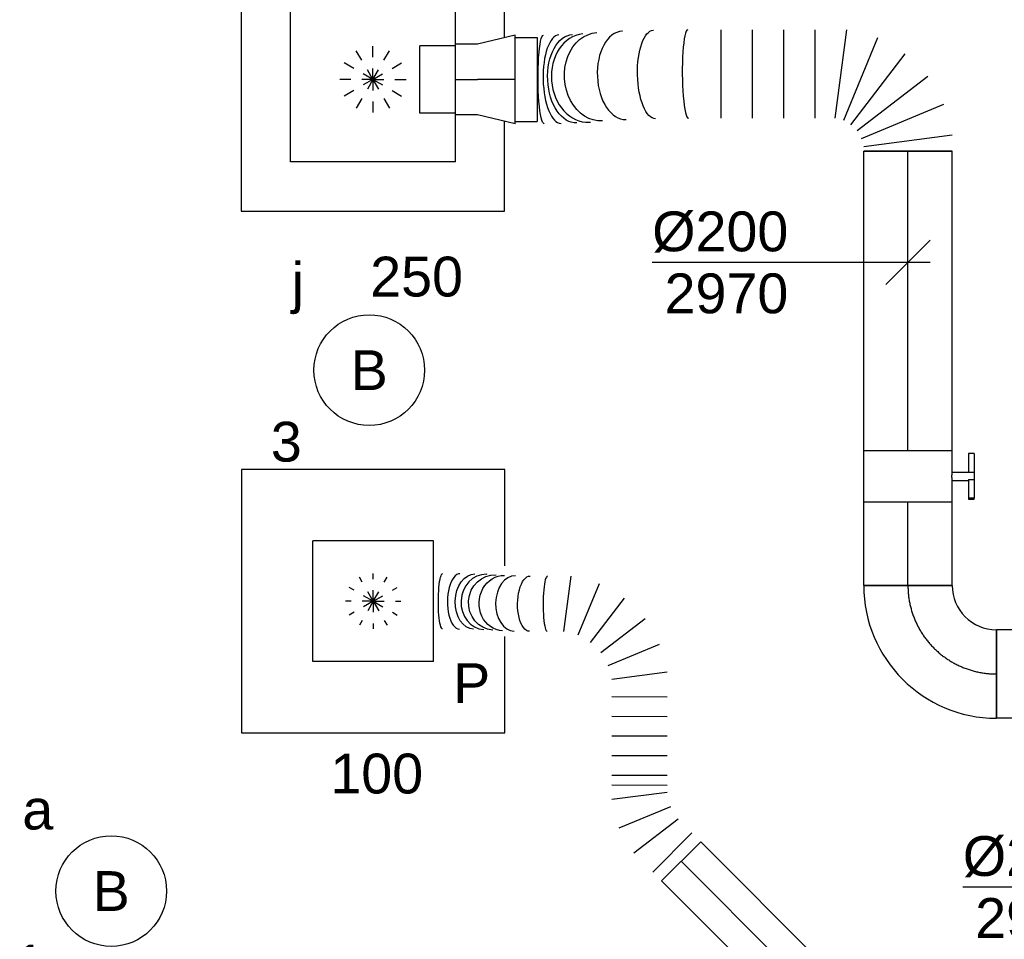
# Model space of a CAD drawing. Extents: x -238422 to 258194, y -34825 to 126331.
# Tile 194 of 239: x 28750 to 30975, y 21112 to 23190. Entities that reach past the tile are written whole.
import ezdxf
from ezdxf.enums import TextEntityAlignment as Align

# ---------------------------------------------------------------- set-up
doc = ezdxf.new("R2010")
doc.units = 0
doc.header["$LTSCALE"] = 50
doc.linetypes.add('CENTER2', pattern=[28.575000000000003, 19.05, -3.175, 3.175, -3.175])
doc.linetypes.add('STREEPJES', pattern=[0.1, 0.05, -0.05])
doc.layers.get('0').update_dxf_attribs({"linetype": 'CONTINUOUS'})
for name, color, linetype in [('EL6311--', 3, 'CONTINUOUS'), ('WL570---_RETOUR', 112, 'CONTINUOUS'), ('WL570---_RETOUR_HL', 8, 'CONTINUOUS'), ('WL570---_RETOUR_RST', 2, 'CONTINUOUS'), ('WL570---_RETOUR_RST_HL', 1, 'CONTINUOUS'), ('WL570---_TOEVOER', 3, 'CONTINUOUS'), ('WL570---_TOEVOER_HL', 8, 'CONTINUOUS'), ('WL570---_TOEVOER_RST', 2, 'CONTINUOUS'), ('WL570---_TOEVOER_RST_HL', 1, 'CONTINUOUS'), ('WM570---_RETOUR', 1, 'CONTINUOUS'), ('WM570---_RETOUR_PR', 1, 'CONTINUOUS'), ('WM570---_RETOUR_RST_PR', 1, 'CONTINUOUS'), ('WM570---_TOEVOER_PR', 1, 'CONTINUOUS'), ('WM570---_TOEVOER_RST_PR', 1, 'CONTINUOUS')]:
    doc.layers.add(name, color=color, linetype=linetype)
doc.styles.add('BURO-018', font='ARIAL.TTF', dxfattribs={"height": 90})

# ---------------------------------------------------------------- blocks, each defined once
blk = doc.blocks.new('1115B3A')
at = {"color": 0, "linetype": 'Continuous'}
blk.add_circle((0, 0), 2.5, dxfattribs=at)
at = {"color": 0, "linetype": 'Continuous', "style": 'BURO-018'}
for tag, p in [('E_GKAST', (0, 8)), ('E_GROEP', (0, 5)), ('E_SGROEP', (4.5, 5)), ('E_ARMCODE', (0, 0)), ('E_SLET', (4.5, -1))]:
    blk.add_attdef(tag, text='', height=1.8, dxfattribs=at).set_placement(p, align=Align.MIDDLE)
blk = doc.blocks.new('*U176')
at = {"layer": 'WM570---_RETOUR', "color": 0, "ltscale": 10}
for p, q in [((39.47406910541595, 140.7689450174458), (-202.2513998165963, -721.2511105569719)), ((50, -6.877787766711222), (-50, 6.877787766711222)), ((-202.2513998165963, -721.2511105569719), (-559.8230232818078, -721.2511105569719))]:
    blk.add_line(p, q, dxfattribs=at)
at = {"layer": 'WM570---_RETOUR', "color": 0, "style": 'BURO-018'}
for s, p in [('%%c200', (-559.8230232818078, -696.2511105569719)), ('2970', (-531.9512633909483, -836.2511105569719))]:
    blk.add_text(s, height=90, dxfattribs=at).set_placement(p)
blk = doc.blocks.new('*U372')
at = {"color": 0, "ltscale": 10}
for p, q in [((297.5, 297.5, -2732.5), (-297.5, 297.5, -2732.5)), ((-297.5, 297.5, -2732.5), (-297.5, -297.5, -2732.5)), ((297.5, 94.32597463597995, -2732.5), (297.5, 297.5, -2732.5)), ((186.5, 186.5, -2732.5), (-186.5, 186.5, -2732.5)), ((-186.5, -186.5, -2732.5), (-186.5, 186.5, -2732.5)), ((186.5, -186.5, -2732.5), (186.5, 186.5, -2732.5)), ((297.5, -297.5, -2732.5), (297.5, -94.32597463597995, -2732.5)), ((186.5, -186.5, -2732.5), (-186.5, -186.5, -2732.5)), ((-297.5, -297.5, -2732.5), (297.5, -297.5, -2732.5))]:
    blk.add_line(p, q, dxfattribs=at)
at = {"color": 8, "linetype": 'STREEPJES', "ltscale": 10}
for q in [(-40, 69.2820323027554, -2732.5), (0, 80, -2732.5), (40, 69.2820323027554, -2732.5), (-69.2820323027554, 40, -2732.5), (69.2820323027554, 40, -2732.5), (-80, 0, -2732.5), (-69.2820323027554, -40, -2732.5), (-40, -69.2820323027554, -2732.5), (0, -80, -2732.5), (40, -69.2820323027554, -2732.5), (69.2820323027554, -40, -2732.5), (80, 0, -2732.5)]:
    blk.add_line((0, 0, -2732.5), q, dxfattribs=at)
at = {"layer": 'WL570---_RETOUR_RST_HL', "linetype": 'CENTER2'}
blk.add_circle((0, 0, -2732.5), 0.075, dxfattribs=at)
at = {"layer": 'WL570---_RETOUR_RST', "color": 1, "style": 'BURO-018'}
for tag in ['MC', 'Q']:
    blk.add_attdef(tag, text='', height=90, dxfattribs=at).set_placement((0, 0), align=Align.MIDDLE)
at = {"layer": 'WM570---_RETOUR_RST_PR', "color": 1, "style": 'BURO-018'}
blk.add_attdef('POSNR', text='', height=90, dxfattribs=at).set_placement((0, 0), align=Align.MIDDLE)
blk = doc.blocks.new('*U373')
at = {"color": 0, "ltscale": 10}
for p, q in [((297.5, 297.5, -2710), (-297.5, 297.5, -2710)), ((-297.5, 297.5, -2710), (-297.5, -297.5, -2710)), ((297.5, 80, -2710), (297.5, 297.5, -2710)), ((136.5, 136.5, -2710), (-136.5, 136.5, -2710)), ((-136.5, -136.5, -2710), (-136.5, 136.5, -2710)), ((136.5, -136.5, -2710), (136.5, 136.5, -2710)), ((297.5, -297.5, -2710), (297.5, -80, -2710)), ((136.5, -136.5, -2710), (-136.5, -136.5, -2710)), ((-297.5, -297.5, -2710), (297.5, -297.5, -2710))]:
    blk.add_line(p, q, dxfattribs=at)
at = {"color": 8, "linetype": 'STREEPJES', "ltscale": 10}
for q in [(-31.25, 54.12658773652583, -2710), (0, 62.5, -2710), (31.25, 54.12658773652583, -2710), (-54.12658773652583, 31.25, -2710), (54.12658773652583, 31.25, -2710), (-62.5, 0, -2710), (-54.12658773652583, -31.25, -2710), (-31.25, -54.12658773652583, -2710), (0, -62.5, -2710), (31.25, -54.12658773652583, -2710), (54.12658773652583, -31.25, -2710), (62.5, 0, -2710)]:
    blk.add_line((0, 0, -2710), q, dxfattribs=at)
at = {"layer": 'WL570---_TOEVOER_RST_HL', "linetype": 'CENTER2'}
blk.add_circle((0, 0, -2710), 0.075, dxfattribs=at)
at = {"layer": 'WL570---_TOEVOER_RST', "color": 1, "style": 'BURO-018'}
for tag in ['MC', 'Q']:
    blk.add_attdef(tag, text='', height=90, dxfattribs=at).set_placement((0, 0), align=Align.MIDDLE)
at = {"layer": 'WM570---_TOEVOER_RST_PR', "color": 1, "style": 'BURO-018'}
blk.add_attdef('POSNR', text='', height=90, dxfattribs=at).set_placement((0, 0), align=Align.MIDDLE)
blk = doc.blocks.new('*U1187')
at = {"color": 0, "ltscale": 10}
for p, q in [((-3.637978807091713e-12, 100, -2970.000000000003), (188.3106930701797, 99.99999999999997, -2970.000000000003)), ((-3.637978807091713e-12, -100, -2970.000000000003), (-3.601239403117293e-12, 100, -2970.000000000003)), ((-3.637978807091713e-12, -100, -2970.000000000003), (188.3106930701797, -100, -2970.000000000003))]:
    blk.add_line(p, q, dxfattribs=at)
at = {"layer": 'WL570---_RETOUR_HL', "linetype": 'CENTER2'}
blk.add_line((-3.637978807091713e-12, 0, -2970.000000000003), (188.3106930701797, -3.459211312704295e-14, -2970.000000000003), dxfattribs=at)
at = {"layer": 'WM570---_RETOUR_PR', "color": 1, "style": 'BURO-018'}
blk.add_attdef('POSNR', text='', height=90, dxfattribs=at).set_placement((0, 0), align=Align.MIDDLE)
blk = doc.blocks.new('*U1190')
at = {"color": 0, "ltscale": 10}
for p, q in [((-200.0000000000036, -100, -2970.000000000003), (-200.0000000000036, 100, -2970.000000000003)), ((99.99999999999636, -200, -2970.000000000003), (-100.0000000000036, -200, -2970.000000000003))]:
    blk.add_line(p, q, dxfattribs=at)
for centre, radius, start, end in [((-200.0000000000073, -200.0000000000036, -2970.000000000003), 300.0000000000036, 6.394884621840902e-13, 89.99999999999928), ((-200.0000000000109, -200.0000000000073, -2970.000000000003), 100.0000000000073, 4.156675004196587e-12, 89.99999999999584)]:
    blk.add_arc(centre, radius, start, end, dxfattribs=at)
at = {"layer": 'WL570---_RETOUR_HL', "linetype": 'CENTER2'}
blk.add_arc((-200.0000000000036, -200, -2970.000000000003), 200, 0, 90, dxfattribs=at)
at = {"layer": 'WM570---_RETOUR_PR', "color": 1, "style": 'BURO-018'}
blk.add_attdef('POSNR', text='', height=90, dxfattribs=at).set_placement((0, 0), align=Align.MIDDLE)
blk = doc.blocks.new('*U1198')
at = {"color": 0, "ltscale": 10}
for p, q in [((7.275957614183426e-12, 100, -2970.000000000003), (2517.735660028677, 99.99999999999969, -2970.000000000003)), ((2517.735660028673, 100, -2970.000000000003), (2517.735660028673, -100, -2970.000000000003)), ((7.275957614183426e-12, -100, -2970.000000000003), (2517.735660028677, -100.0000000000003, -2970.000000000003))]:
    blk.add_line(p, q, dxfattribs=at)
at = {"layer": 'WL570---_RETOUR_HL', "linetype": 'CENTER2'}
blk.add_line((7.275957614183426e-12, 0, -2970.000000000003), (2517.735660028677, -3.083336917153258e-13, -2970.000000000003), dxfattribs=at)
at = {"layer": 'WM570---_RETOUR_PR', "color": 1, "style": 'BURO-018'}
blk.add_attdef('POSNR', text='', height=90, dxfattribs=at).set_placement((0, 0), align=Align.MIDDLE)
blk = doc.blocks.new('*U1370')
at = {"color": 0, "ltscale": 10}
for p, q in [((2.728484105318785e-12, 62.5, -2969.999999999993), (789.3251695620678, 62.49999999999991, -2969.999999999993)), ((6.366462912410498e-12, -62.49999999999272, -2969.999999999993), (6.380340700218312e-12, 62.50000000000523, -2969.999999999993)), ((789.325169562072, 62.5, -2969.999999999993), (789.325169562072, -62.49999999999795, -2969.999999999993)), ((6.366462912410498e-12, -62.49999999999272, -2969.999999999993), (789.3251695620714, -62.49999999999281, -2969.999999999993))]:
    blk.add_line(p, q, dxfattribs=at)
at = {"layer": 'WL570---_TOEVOER_HL', "linetype": 'CENTER2'}
blk.add_line((6.366462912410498e-12, 0, -2969.999999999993), (789.3251695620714, -8.763269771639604e-14, -2969.999999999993), dxfattribs=at)
at = {"layer": 'WM570---_TOEVOER_PR', "color": 1, "style": 'BURO-018'}
blk.add_attdef('POSNR', text='', height=90, dxfattribs=at).set_placement((0, 0), align=Align.MIDDLE)
blk = doc.blocks.new('*U1371')
at = {"color": 0, "ltscale": 10}
for p, q in [((2.728484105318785e-12, 62.5, -2969.999999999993), (2.714606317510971e-12, -62.49999999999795, -2969.999999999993)), ((27.93432169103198, 62.5, -2969.999999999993), (27.93432169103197, -62.49999999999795, -2969.999999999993)), ((72.34875044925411, -62.5, -2969.999999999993), (88.82885751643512, 62.49999999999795, -2969.999999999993)), ((152.4967795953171, 45.41496089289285, -2969.999999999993), (104.1827114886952, -71.04251955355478, -2969.999999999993)), ((766.8036397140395, 24.32924542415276, -2969.999999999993), (855.191987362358, -64.05910222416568, -2969.999999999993)), ((132.7148815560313, -87.5437615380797, -2969.999999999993), (209.561119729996, 12.41247692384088, -2969.999999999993)), ((232.8416058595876, -10.91979003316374, -2969.999999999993), (144.355124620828, -99.20989501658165, -2969.999999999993)), ((248.5046829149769, -26.61770515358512, -2969.999999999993), (160.0182016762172, -114.907810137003, -2969.999999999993)), ((279.83083702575, -58.01353539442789, -2969.999999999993), (191.3443557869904, -146.3036403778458, -2969.999999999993)), ((311.1569911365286, -89.40936563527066, -2969.999999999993), (222.670509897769, -177.6994706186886, -2969.999999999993)), ((634.7557045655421, -100.8110808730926, -2969.999999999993), (634.4533678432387, -101.0997162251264, -2969.999999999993)), ((342.4831452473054, -120.8051958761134, -2969.999999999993), (253.9966640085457, -209.0953008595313, -2969.999999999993)), ((373.8092993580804, -152.2010261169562, -2969.999999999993), (285.3228181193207, -240.4911311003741, -2969.999999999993)), ((768.6287083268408, -148.243990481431, -2969.999999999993), (769.7929622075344, -147.1828241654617, -2969.999999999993)), ((324.2497508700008, -279.5046457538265, -2969.999999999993), (401.1043042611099, -179.5567410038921, -2969.999999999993)), ((429.6130389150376, -196.0514738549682, -2969.999999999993), (381.2672201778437, -312.494111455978, -2969.999999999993)), ((574.3917297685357, -312.6013797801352, -2969.999999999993), (526.1752937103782, -196.1051080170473, -2969.999999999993)), ((554.7023343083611, -179.6420548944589, -2969.999999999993), (631.4458109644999, -279.675273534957, -2969.999999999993)), ((444.8833347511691, -329.5905034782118, -2969.999999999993), (461.4210962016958, -204.5996698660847, -2969.999999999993)), ((494.357760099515, -204.6179640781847, -2969.999999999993), (510.756662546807, -329.6270919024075, -2969.999999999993))]:
    blk.add_line(p, q, dxfattribs=at)
at = {"color": 0, "ltscale": 10, "extrusion": (0, 0, -0.9999999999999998)}
for centre, major_axis, ratio, start_param, end_param in [((796.6816382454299, -34.18110369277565, -2969.999999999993), (44.03211438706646, -44.35621941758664), 0.1526294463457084, 3.142152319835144, 6.283744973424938), ((653.3151967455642, -169.8272750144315, -2969.999999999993), (-43.67022115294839, 44.7126848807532), 0.4439805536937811, 6.281204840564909, 9.422797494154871)]:
    blk.add_ellipse(centre, major_axis=major_axis, ratio=ratio, start_param=start_param, end_param=end_param, dxfattribs=at)
at = {"color": 0, "ltscale": 10}
for centre, major_axis, ratio, start_param, end_param in [((769.1532602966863, -61.308648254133, -2969.999999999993), (-43.67022115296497, 44.71268488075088), 0.4439805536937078, 3.143573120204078, 6.285165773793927), ((727.1120769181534, -101.5249427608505, -2969.999999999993), (-42.10305198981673, 46.19317531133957), 0.8824292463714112, 3.1558741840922, 6.268903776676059), ((677.762529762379, -146.1620796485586, -2969.999999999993), (43.15849328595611, -45.20720454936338), 0.6948735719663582, 0.004812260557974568, 3.136780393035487), ((625.1754813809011, -197.5572554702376, -2969.999999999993), (44.03211438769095, -44.35621941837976), 0.1526294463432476, 6.282625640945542, 9.424218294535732)]:
    blk.add_ellipse(centre, major_axis=major_axis, ratio=ratio, start_param=start_param, end_param=end_param, dxfattribs=at)
at = {"color": 0, "ltscale": 10, "extrusion": (0, 0, -1)}
for centre, major_axis, ratio, start_param, end_param in [((745.2370474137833, -84.45971548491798, -2969.999999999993), (43.15849328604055, -45.20720454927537), 0.6948735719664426, 3.14640491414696, 6.278373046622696), ((696.2900111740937, -128.7178757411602, -2969.999999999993), (-42.10305198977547, 46.19317531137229), 0.8824292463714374, 6.268903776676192, 9.410496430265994), ((711.7603509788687, -115.0690853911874, -2969.999999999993), (-41.34878109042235, 46.86713456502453), 0.9360724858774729, 0, 3.141592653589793)]:
    blk.add_ellipse(centre, major_axis=major_axis, ratio=ratio, start_param=start_param, end_param=end_param, dxfattribs=at)
at = {"layer": 'WM570---_TOEVOER_PR', "color": 1, "style": 'BURO-018'}
blk.add_attdef('POSNR', text='', height=90, dxfattribs=at).set_placement((0, 0), align=Align.MIDDLE)
blk = doc.blocks.new('*U2708')
at = {"color": 2, "ltscale": 10}
for p, q in [((-58.20000000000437, 100, -2970.000000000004), (58.19999999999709, 99.99999999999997, -2970.000000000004)), ((-58.20000000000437, -100, -2970.000000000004), (-58.20000000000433, 100, -2970.000000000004)), ((58.19999999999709, 100, -2970.000000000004), (58.19999999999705, -100, -2970.000000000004)), ((-58.20000000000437, -100, -2970.000000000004), (-9.700000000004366, -100, -2970.000000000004)), ((-9.700000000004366, -100, -2970.000000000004), (-9.700000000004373, -136.6666666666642, -2970.000000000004)), ((9.69999999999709, -100, -2970.000000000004), (9.69999999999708, -150, -2970.000000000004)), ((9.69999999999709, -100, -2970.000000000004), (58.19999999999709, -100, -2970.000000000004)), ((-51.23601183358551, -136.6666666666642, -2970.000000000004), (-51.23601183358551, -150, -2970.000000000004)), ((-49.5693451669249, -136.6666666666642, -2970.000000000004), (-51.23601183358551, -136.6666666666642, -2970.000000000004)), ((-51.23601183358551, -150, -2970.000000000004), (-49.5693451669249, -150.0000000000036, -2970.000000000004)), ((-7.442182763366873, -136.6666666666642, -2970.000000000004), (-49.5693451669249, -136.6666666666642, -2970.000000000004)), ((-49.5693451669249, -150.0000000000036, -2970.000000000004), (-49.5693451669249, -136.6666666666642, -2970.000000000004)), ((-7.442182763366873, -150.0000000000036, -2970.000000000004), (-49.5693451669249, -150.0000000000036, -2970.000000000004)), ((-7.442182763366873, -136.6666666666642, -2970.000000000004), (-7.442182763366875, -149.9999999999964, -2970.000000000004)), ((9.69999999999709, -150, -2970.000000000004), (-7.442182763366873, -150, -2970.000000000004)), ((51.23601183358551, -136.6666666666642, -2970.000000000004), (9.69999999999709, -136.6666666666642, -2970.000000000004)), ((51.23601183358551, -150.0000000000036, -2970.000000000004), (9.69999999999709, -150.0000000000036, -2970.000000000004)), ((51.23601183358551, -150.0000000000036, -2970.000000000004), (51.23601183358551, -136.6666666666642, -2970.000000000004))]:
    blk.add_line(p, q, dxfattribs=at)
blk.add_spline([(-9.650232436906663, -99.99518481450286, -2970.000000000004), (-9.501440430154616, -99.98093503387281, -2970.000000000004), (-9.255150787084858, -99.95783018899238, -2970.000000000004), (-8.91389077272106, -99.92681045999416, -2970.000000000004), (-8.481162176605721, -99.88913910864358, -2970.000000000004), (-7.96140537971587, -99.8463518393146, -2970.000000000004), (-7.359953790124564, -99.80019498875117, -2970.000000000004), (-6.682979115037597, -99.75255490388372, -2970.000000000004), (-5.937428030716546, -99.70538125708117, -2970.000000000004), (-5.130950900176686, -99.66060734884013, -2970.000000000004), (-4.271823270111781, -99.62007063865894, -2970.000000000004), (-3.368860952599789, -99.58543680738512, -2970.000000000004), (-2.43132956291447, -99.55813057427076, -2970.000000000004), (-1.46884944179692, -99.5392762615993, -2970.000000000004), (-0.4912969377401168, -99.52965072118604, -2970.000000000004), (0.4912969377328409, -99.52965072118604, -2970.000000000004), (1.468849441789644, -99.5392762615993, -2970.000000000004), (2.431329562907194, -99.55813057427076, -2970.000000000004), (3.368860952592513, -99.58543680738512, -2970.000000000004), (4.271823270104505, -99.62007063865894, -2970.000000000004), (5.13095090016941, -99.66060734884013, -2970.000000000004), (5.93742803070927, -99.70538125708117, -2970.000000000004), (6.682979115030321, -99.75255490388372, -2970.000000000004), (7.359953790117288, -99.80019498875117, -2970.000000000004), (7.961405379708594, -99.8463518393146, -2970.000000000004), (8.481162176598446, -99.88913910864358, -2970.000000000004), (8.913890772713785, -99.92681045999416, -2970.000000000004), (9.255150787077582, -99.95783018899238, -2970.000000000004), (9.50144043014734, -99.98093503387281, -2970.000000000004), (9.650232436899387, -99.99518481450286, -2970.000000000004), (9.69999999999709, -100, -2970.000000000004)], degree=3, dxfattribs=at)
at = {"layer": 'WL570---_RETOUR', "color": 1, "style": 'BURO-018'}
blk.add_attdef('I', text='', height=90, dxfattribs=at).set_placement((0, 0), align=Align.MIDDLE)
at = {"layer": 'WM570---_RETOUR_PR', "color": 1, "style": 'BURO-018'}
blk.add_attdef('POSNR', text='', height=90, dxfattribs=at).set_placement((0, 0), align=Align.MIDDLE)
blk = doc.blocks.new('*U2709')
at = {"color": 0, "ltscale": 10}
for p, q in [((0, 95, -2750), (-50, 95, -2750)), ((-50, -95, -2750), (-49.99999999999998, 95, -2750)), ((-50, -95, -2750), (-49.99999999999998, 95, -2750)), ((0, 100, -2750), (85.15999999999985, 79.99999999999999, -2750)), ((0, 100, -2750), (-2.449293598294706e-14, -100, -2750)), ((85.15999999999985, 80, -2750), (135.1599999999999, 80, -2750)), ((135.1599999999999, 80, -2750), (135.1599999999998, -80, -2750)), ((135.1599999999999, 76, -2750), (215.1599999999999, 75.99999999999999, -2750)), ((215.1599999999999, 76, -2750), (215.1599999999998, -76, -2750)), ((215.1599999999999, 76, -2750), (215.1599999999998, -76, -2750)), ((0, -100, -2750), (85.15999999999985, -80.00000000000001, -2750)), ((85.15999999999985, -80, -2750), (135.1599999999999, -80, -2750)), ((135.1599999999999, -76, -2750), (215.1599999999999, -76.00000000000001, -2750)), ((0, -95, -2750), (-50, -95, -2750))]:
    blk.add_line(p, q, dxfattribs=at)
at = {"layer": 'WL570---_RETOUR_RST_HL', "linetype": 'CENTER2'}
for p, q in [((0, 0, -2750), (85.15999999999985, -1.042909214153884e-14, -2750)), ((135.1599999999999, 0, -2750), (85.15999999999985, 6.123233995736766e-15, -2750))]:
    blk.add_line(p, q, dxfattribs=at)
blk.add_circle((0, 0, -2750), 0.075, dxfattribs=at)
at = {"layer": 'WM570---_RETOUR_RST_PR', "color": 1, "style": 'BURO-018'}
blk.add_attdef('POSNR', text='', height=90, dxfattribs=at).set_placement((0, 0), align=Align.MIDDLE)
blk = doc.blocks.new('*U2710')
at = {"color": 0, "ltscale": 10}
for p, q in [((-3.637978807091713e-12, 100, -2970.000000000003), (676.532884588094, 99.99999999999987, -2970.000000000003)), ((676.532884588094, 100, -2970.000000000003), (676.532884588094, -100, -2970.000000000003)), ((-3.637978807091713e-12, -100, -2970.000000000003), (676.532884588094, -100.0000000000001, -2970.000000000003))]:
    blk.add_line(p, q, dxfattribs=at)
at = {"layer": 'WL570---_RETOUR_HL', "linetype": 'CENTER2'}
blk.add_line((-3.637978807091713e-12, 0, -2970.000000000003), (676.532884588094, -1.242770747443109e-13, -2970.000000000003), dxfattribs=at)
at = {"layer": 'WM570---_RETOUR_PR', "color": 1, "style": 'BURO-018'}
blk.add_attdef('POSNR', text='', height=90, dxfattribs=at).set_placement((0, 0), align=Align.MIDDLE)
blk = doc.blocks.new('*U2711')
at = {"layer": 'WM570---_RETOUR', "color": 0, "ltscale": 10}
for p, q in [((-49.99999999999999, -49.99999999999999), (49.99999999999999, 49.99999999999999)), ((50, -6.123233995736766e-15), (-577.9731321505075, 7.078129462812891e-14))]:
    blk.add_line(p, q, dxfattribs=at)
at = {"layer": 'WM570---_RETOUR', "color": 0, "style": 'BURO-018'}
for s, p in [('%%c200', (-577.9731321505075, 25.00000000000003)), ('2970', (-550.101372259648, -115))]:
    blk.add_text(s, height=90, dxfattribs=at).set_placement(p)
blk = doc.blocks.new('*U2712')
at = {"color": 0, "ltscale": 10}
for p, q in [((62.11564421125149, 887.6021806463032, -2970.000000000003), (262.1156442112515, 887.6021806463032, -2970.000000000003)), ((62.68536324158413, 783.9660752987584, -2970.000000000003), (62.69129437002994, 783.7137401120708, -2970.000000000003)), ((65.41383836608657, 719.9528673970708, -2970.000000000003), (65.60432289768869, 717.4314922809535, -2970.000000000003)), ((271.0557383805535, 644.9504895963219, -2970.000000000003), (271.0177319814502, 645.8184100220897, -2970.000000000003)), ((74.44990267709, 422.2906689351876, -2970.000000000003), (274.44990267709, 422.2906689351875, -2970.000000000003)), ((74.44990267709, 351.479021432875, -2970.000000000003), (274.44990267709, 351.479021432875, -2970.000000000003)), ((74.44990267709, 280.6673739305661, -2970.000000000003), (274.44990267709, 280.667373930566, -2970.000000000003)), ((74.44990267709, 209.8557264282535, -2970.000000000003), (274.44990267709, 209.8557264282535, -2970.000000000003)), ((74.44990267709, 164.648387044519, -2970.000000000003), (274.44990267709, 138.3178875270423, -2970.000000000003)), ((255.7465953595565, 68.51619434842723, -2970.000000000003), (69.37626484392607, 145.7133128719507, -2970.000000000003)), ((168.5161943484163, -45.16467753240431, -2970.000000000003), (45.71331287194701, 114.8751534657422, -2970.000000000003)), ((59.57474921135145, 128.7365898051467, -2970.000000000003), (219.6145802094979, 5.933708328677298, -2970.000000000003)), ((-3.637978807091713e-12, -99.99999999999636, -2970.000000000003), (-3.601239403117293e-12, 100.0000000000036, -2970.000000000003)), ((36.1320151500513, -99.99999999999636, -2970.000000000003), (9.801515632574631, 100.0000000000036, -2970.000000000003)), ((28.73658980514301, 105.0736378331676, -2970.000000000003), (105.9337083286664, -81.29669268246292, -2970.000000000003))]:
    blk.add_line(p, q, dxfattribs=at)
at = {"color": 0, "ltscale": 10, "extrusion": (0, 0, -1)}
for centre, major_axis, ratio, start_param, end_param in [((162.1156442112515, 822.9176125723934, -2970.000000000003), (-99.99995252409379, -0.7455468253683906), 0.130700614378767, 6.282210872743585, 9.42380352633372), ((163.7217616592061, 753.2182411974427, -2970.000000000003), (99.90853119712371, 4.375013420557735), 0.6100332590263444, 3.134472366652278, 6.276065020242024), ((168.0352749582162, 696.7929642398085, -2970.000000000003), (-99.72313903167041, -7.533871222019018), 0.7956221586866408, 0.01588996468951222, 3.157482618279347), ((173.3180866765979, 572.8712345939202, -2970.000000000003), (-99.97553385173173, -2.349920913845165), 0.3832897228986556, 0.003292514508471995, 3.1383001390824)]:
    blk.add_ellipse(centre, major_axis=major_axis, ratio=ratio, start_param=start_param, end_param=end_param, dxfattribs=at)
at = {"color": 0, "ltscale": 10}
for centre, major_axis, ratio, start_param, end_param in [((162.6633207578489, 786.1898158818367, -2970.000000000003), (-99.97553385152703, -2.349920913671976), 0.3832897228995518, 3.144885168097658, 6.2798927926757), ((165.2196303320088, 726.2250999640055, -2970.000000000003), (-99.72313903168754, -7.533871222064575), 0.7956221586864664, 3.157482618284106, 6.267295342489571), ((171.1307365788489, 641.0095472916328, -2970.000000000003), (99.90853119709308, 4.375013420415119), 0.6100332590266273, 0.00712028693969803, 3.134472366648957), ((174.44990267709, 496.9703982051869, -2970.000000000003), (99.9999525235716, 0.7455468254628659), 0.1307006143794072, 0.000974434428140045, 3.142567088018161)]:
    blk.add_ellipse(centre, major_axis=major_axis, ratio=ratio, start_param=start_param, end_param=end_param, dxfattribs=at)
at = {"layer": 'WM570---_RETOUR_PR', "color": 1, "style": 'BURO-018'}
blk.add_attdef('POSNR', text='', height=90, dxfattribs=at).set_placement((0, 0), align=Align.MIDDLE)

msp = doc.modelspace()

# ---------------------------------------------------------------- block references
at = {"layer": 'EL6311--'}
ref = msp.add_blockref('1115B3A', (29539.65857949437, 22398.15199611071), dxfattribs=dict(at, xscale=49.99999999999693, yscale=49.99999999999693, zscale=50, rotation=175.7664262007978))
ref.add_attrib('E_ARMCODE', 'B', dxfattribs={"layer": '0', "color": 1, "linetype": 'Continuous', "height": 90, "style": 'BURO-018'}).set_placement((29539.65857949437, 22398.15199611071), align=Align.MIDDLE)
ref.add_attrib('E_SLET', 'j', dxfattribs={"layer": '0', "color": 1, "linetype": 'Continuous', "height": 90, "style": 'BURO-018'}).set_placement((29378.05503841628, 22585.59344166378), align=Align.MIDDLE)
ref.add_attrib('E_GROEP', '3', dxfattribs={"layer": '0', "color": 1, "linetype": 'Continuous', "height": 90, "style": 'BURO-018'}).set_placement((29352.2171339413, 22236.54845503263), align=Align.MIDDLE)
ref = msp.add_blockref('1115B3A', (28956.50981898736, 21221.10323122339), dxfattribs=dict(at, xscale=50.00000000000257, yscale=50.00000000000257, zscale=50, rotation=177.1126939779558))
ref.add_attrib('E_ARMCODE', 'B', dxfattribs={"layer": '0', "color": 1, "linetype": 'Continuous', "height": 90, "style": 'BURO-018'}).set_placement((28956.50981898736, 21221.10323122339), align=Align.MIDDLE)
ref.add_attrib('E_SLET', 'a', dxfattribs={"layer": '0', "color": 1, "linetype": 'Continuous', "height": 90, "style": 'BURO-018'}).set_placement((28790.54701660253, 21404.69611840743), align=Align.MIDDLE)
ref.add_attrib('E_GROEP', '1', dxfattribs={"layer": '0', "color": 1, "linetype": 'Continuous', "height": 90, "style": 'BURO-018'}).set_placement((28772.91693180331, 21055.14042883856), align=Align.MIDDLE)
at = {"layer": 'WL570---_RETOUR'}
for name, p, rotation in [('*U2712', (30757.10330690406, 22892.95599636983, 2970.000000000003), 90), ('*U2710', (30757.10330690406, 22216.42311178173, 2970.000000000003), 90), ('*U2708', (30757.10330690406, 22158.22311178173, 2970.000000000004), 90), ('*U1187', (30757.10330690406, 21911.71241871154, 2970.000000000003), 90), ('*U1190', (30757.10330690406, 21711.71241871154, 2970.000000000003), 180), ('*U1198', (33474.83896693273, 21711.71241871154, 2970.000000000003), 180)]:
    msp.add_blockref(name, p, dxfattribs=dict(at, rotation=rotation))
at = {"layer": 'WL570---_RETOUR_RST'}
ref = msp.add_blockref('*U372', (29547.84112625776, 23055.07164058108, 2732.5), dxfattribs=at)
ref.add_attrib('Q', '250', dxfattribs={"color": 1, "height": 90, "style": 'BURO-018'}).set_placement((29646.65315295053, 22609.60769407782), align=Align.MIDDLE)
ref.add_attrib('MC', 'S', dxfattribs={"color": 1, "height": 90, "style": 'BURO-018'}).set_placement((29945.27680913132, 23271.22083038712), align=Align.MIDDLE)
at = {"layer": 'WL570---_RETOUR_RST', "rotation": 180}
msp.add_blockref('*U2709', (29869.50112625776, 23055.07164058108, 2750), dxfattribs=at)
at = {"layer": 'WL570---_TOEVOER', "rotation": 135}
for name, p in [('*U1371', (30244.52382708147, 21288.44414414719, 2969.999999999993)), ('*U1370', (30802.66100704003, 20730.30696418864, 2969.999999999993))]:
    msp.add_blockref(name, p, dxfattribs=at)
at = {"layer": 'WL570---_TOEVOER_RST'}
ref = msp.add_blockref('*U373', (29548.60839918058, 21875.95282320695, 2710), dxfattribs=at)
ref.add_attrib('Q', '100', dxfattribs={"color": 1, "height": 90, "style": 'BURO-018'}).set_placement((29556.58642095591, 21486.65220691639), align=Align.MIDDLE)
ref.add_attrib('MC', 'P', dxfattribs={"color": 1, "height": 90, "style": 'BURO-018'}).set_placement((29771.11705992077, 21690.82456134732), align=Align.MIDDLE)
at = {"layer": 'WM570---_RETOUR'}
for name, p in [('*U2711', (30757.10330690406, 22641.70929601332, 2970.000000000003)), ('*U176', (31441.03779590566, 21951.51241871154, 2970.000000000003))]:
    msp.add_blockref(name, p, dxfattribs=at)

doc.saveas('drawing.dxf')
